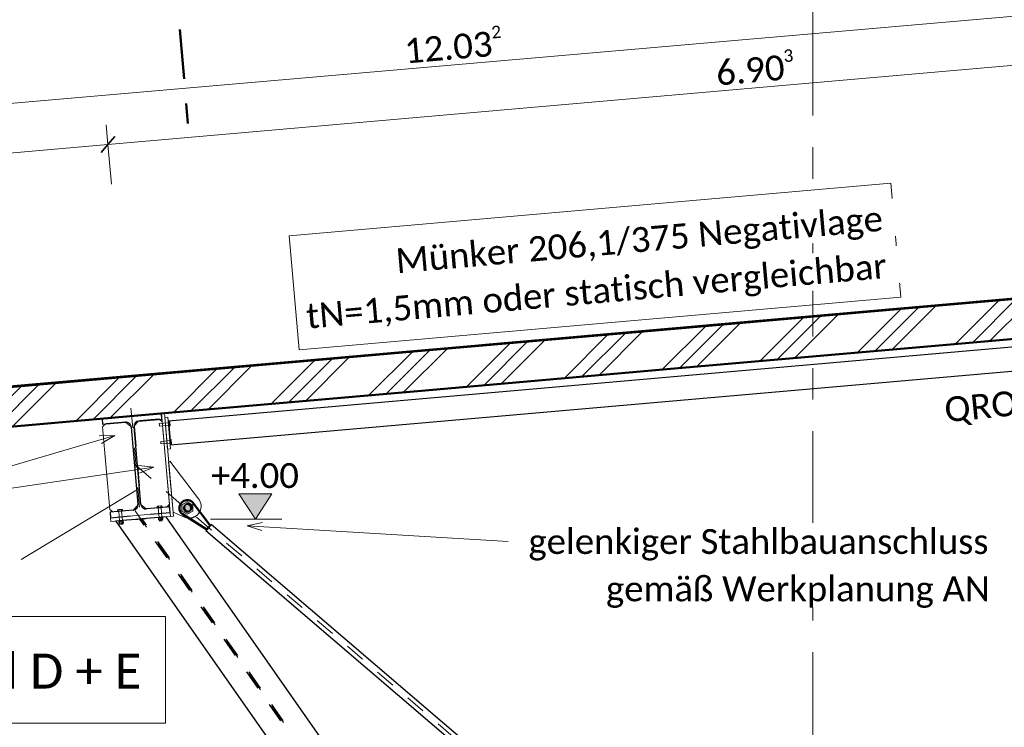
# Model space of a CAD drawing. Header units: metres. Extents: x -25 to 81, y -4 to 26.
# Tile 8 of 53: x -22.76 to -17.8, y 2.95 to 6.51. Entities that reach past the tile are written whole.
import ezdxf

# ---------------------------------------------------------------- set-up
doc = ezdxf.new("R2010")
doc.units = ezdxf.units.M
for name, pattern in [('Achse', [0.5, 0.25, -0.125, 0, -0.125]), ('Achse kurz', [0.2, 0.1, -0.05, 0, -0.05]), ('Rasterlinie', [1.11125, 0.635, -0.15875, 0.15875, -0.15875]), ('Strich', [0.3175, 0.15875, -0.15875]), ('Verdeckt', [0.15, 0.1, -0.05])]:
    doc.linetypes.add(name, pattern=pattern)
for name, color, linetype, lineweight in [('_Verdeckte Linien_', 7, 'Strich', 18), ('A-ANNO-DIMS', 211, 'Continuous', 9), ('A-ANNO-DIMS-50', 211, 'Continuous', 9), ('A-DETL', 90, 'Continuous', 18), ('A-DETL-THIN', 151, 'Continuous', 18), ('A-FLOR', 192, 'Continuous', 35), ('A-FLOR-PATT', 8, 'Continuous', 50), ('G-ANNO-DIMS', 111, 'Continuous', 9), ('G-ANNO-SYMB', 111, 'Continuous', 9), ('S-BEAM', 12, 'Continuous', 35), ('S-BEAM-HDLN', 1, 'Verdeckt', 25), ('S-BEAM-IDEN', 2, 'Continuous', 9), ('S-COLS', 52, 'Continuous', 18), ('S-COLS-HDLN', 52, 'Verdeckt', 25), ('S-GRID', 1, 'Continuous', 9), ('Text', 250, 'Continuous', 9), ('Tragwerksverbindungen', 7, 'Continuous', 18)]:
    doc.layers.add(name, color=color, linetype=linetype, lineweight=lineweight)
doc.styles.add('Calibri_2', font='calibri.ttf', dxfattribs={"height": 0.125})
doc.styles.add('Calibri_4', font='calibri.ttf', dxfattribs={"height": 0.175})
doc.dimstyles.new('DIM25', dxfattribs={"dimscale": 0.3048, "dimtxt": 0.147169, "dimasz": 0.246063, "dimexe": 0.328084, "dimexo": 0.0625, "dimgap": 0.016404, "dimtad": 1, "dimrnd": 0.001, "dimzin": 0, "dimdsep": 46, "dimtxsty": 'Calibri_2', "dimblk1": 'OBLIQUE', "dimblk2": 'OBLIQUE', "dimsah": 1, "dimcen": 0.09, "dimdle": 0.328084, "dimadec": 0, "dimazin": 0, "dimtfac": 1, "dimtdec": 4, "dimtix": 1, "dimtmove": 2, "dimatfit": 3, "dimfxl": 0.656168, "dimfxlon": 1, "dimtvp": 1, "dimtolj": 1, "dimtzin": 0, "dimlwd": 18, "dimlwe": 18, "dimarcsym": 2})
doc.dimstyles.new('DIM25_1', dxfattribs={"dimscale": 0.3048, "dimtxt": 0.147169, "dimasz": 0.246063, "dimexe": 0.328084, "dimexo": 0.0625, "dimgap": 0.016404, "dimtad": 1, "dimrnd": 0.001, "dimzin": 0, "dimdsep": 46, "dimtxsty": 'Calibri_2', "dimblk1": 'OBLIQUE', "dimblk2": 'OBLIQUE', "dimsah": 1, "dimcen": 0.09, "dimdle": 0.328084, "dimadec": 0, "dimazin": 0, "dimtfac": 1, "dimtdec": 4, "dimtix": 1, "dimtmove": 0, "dimatfit": 3, "dimfxl": 0.656168, "dimfxlon": 1, "dimtvp": 1, "dimtolj": 1, "dimtzin": 0, "dimlwd": 18, "dimlwe": 18, "dimarcsym": 2})
doc.dimstyles.new('DIM25_2', dxfattribs={"dimscale": 0.3048, "dimtxt": 0.147169, "dimasz": 0.246063, "dimexe": 0.328084, "dimexo": 0.0625, "dimgap": 0.016404, "dimtad": 1, "dimrnd": 0.001, "dimzin": 0, "dimdsep": 46, "dimtxsty": 'Calibri_2', "dimblk1": 'OBLIQUE', "dimblk2": 'OBLIQUE', "dimsah": 1, "dimcen": 0.09, "dimdle": 0.328084, "dimadec": 0, "dimazin": 0, "dimtfac": 1, "dimtdec": 4, "dimtix": 1, "dimtmove": 2, "dimatfit": 3, "dimfxl": 0.656168, "dimfxlon": 1, "dimtvp": 1, "dimtolj": 1, "dimtzin": 0, "dimlwd": 18, "dimlwe": 18, "dimarcsym": 2})

# ---------------------------------------------------------------- blocks, each defined once
blk = doc.blocks.new('HEB Träger - HEB 220-1128521-2 - 2')
at = {"layer": 'S-BEAM-HDLN'}
for p, q in [((-19.4909, 0.2), (-22.151, 3.999)), ((-19.4793, 0.2), (-22.1401, 3.9999))]:
    blk.add_line(p, q, dxfattribs=at)
blk = doc.blocks.new('SP-TV-Schraube_Mutter_001 - M36-1128530-2 - 2')
at = {"layer": 'Tragwerksverbindungen', "linetype": 'Strich'}
blk.add_hatch(color=142, dxfattribs=at).paths.add_polyline_path([(-21.9127, 4.0235), (-21.8852, 4.0394), (-21.8852, 4.0711), (-21.9127, 4.087), (-21.9402, 4.0711), (-21.9402, 4.0394), (-21.9163, 4.0256)])
at = {"layer": 'Tragwerksverbindungen'}
for p, q in [((-21.9127, 4.087), (-21.9402, 4.0711)), ((-21.9402, 4.0711), (-21.9402, 4.0394)), ((-21.8852, 4.0711), (-21.9127, 4.087)), ((-21.8852, 4.0394), (-21.8852, 4.0711)), ((-21.9402, 4.0394), (-21.9127, 4.0235)), ((-21.9127, 4.0235), (-21.8852, 4.0394))]:
    blk.add_line(p, q, dxfattribs=at)
blk = doc.blocks.new('FP_2-2 - 2')
at = {"layer": 'A-FLOR-PATT', "lineweight": 18}
for p, q in [((-18.3876, 5.0559), (-13.8179, 5.4558)), ((-18.3876, 5.0559), (-13.8179, 5.4558)), ((-18.0985, 5.0812), (-13.5287, 5.4811)), ((-18.0985, 5.0812), (-13.5287, 5.4811)), ((-18.0194, 5.0881), (-13.4496, 5.488)), ((-18.0194, 5.0881), (-13.4496, 5.488)), ((-17.9403, 5.0951), (-13.3705, 5.4949)), ((-17.9403, 5.0951), (-13.3705, 5.4949)), ((-18.914, 5.0098), (-14.3442, 5.4096)), ((-18.914, 5.0098), (-14.3442, 5.4096)), ((-18.835, 5.0167), (-14.2652, 5.4166)), ((-18.835, 5.0167), (-14.2652, 5.4166)), ((-18.5458, 5.0421), (-13.976, 5.4419)), ((-18.5458, 5.0421), (-13.976, 5.4419)), ((-18.4667, 5.049), (-13.8969, 5.4488)), ((-18.4667, 5.049), (-13.8969, 5.4488)), ((-19.4404, 4.9637), (-14.8706, 5.3635)), ((-19.4404, 4.9637), (-14.8706, 5.3635)), ((-19.3613, 4.9707), (-14.7916, 5.3705)), ((-19.3613, 4.9707), (-14.7916, 5.3705)), ((-19.2823, 4.9776), (-14.7125, 5.3774)), ((-19.2823, 4.9776), (-14.7125, 5.3774)), ((-18.9931, 5.0029), (-14.4233, 5.4027)), ((-18.9931, 5.0029), (-14.4233, 5.4027)), ((-19.8877, 4.9246), (-15.3179, 5.3244)), ((-19.8877, 4.9246), (-15.3179, 5.3244)), ((-19.8086, 4.9315), (-15.2389, 5.3313)), ((-19.8086, 4.9315), (-15.2389, 5.3313)), ((-19.7296, 4.9384), (-15.1598, 5.3382)), ((-19.7296, 4.9384), (-15.1598, 5.3382)), ((-20.4115, 4.8787), (-16.0544, 5.2599)), ((-20.4115, 4.8787), (-16.0544, 5.2599)), ((-20.2669, 4.8914), (-15.7653, 5.2852)), ((-20.2669, 4.8914), (-15.7653, 5.2852)), ((-20.2274, 4.8948), (-15.6862, 5.2921)), ((-20.2274, 4.8948), (-15.6862, 5.2921)), ((-20.1769, 4.8992), (-15.6071, 5.299)), ((-20.1769, 4.8992), (-15.6071, 5.299)), ((-20.7143, 4.8522), (-16.6599, 5.2068)), ((-20.7143, 4.8522), (-16.6599, 5.2068)), ((-20.6747, 4.8556), (-16.5808, 5.2137)), ((-20.6747, 4.8556), (-16.5808, 5.2137)), ((-20.6352, 4.8591), (-16.5017, 5.2207)), ((-20.6352, 4.8591), (-16.5017, 5.2207)), ((-20.4906, 4.8718), (-16.2126, 5.246)), ((-20.4906, 4.8718), (-16.2126, 5.246)), ((-20.4511, 4.8752), (-16.1335, 5.2529)), ((-20.4511, 4.8752), (-16.1335, 5.2529)), ((-20.9379, 4.8325), (-17.1072, 5.1676)), ((-20.9379, 4.8325), (-17.1072, 5.1676)), ((-20.8984, 4.836), (-17.0281, 5.1746)), ((-20.8984, 4.836), (-17.0281, 5.1746)), ((-20.8588, 4.8395), (-16.949, 5.1815)), ((-20.8588, 4.8395), (-16.949, 5.1815)), ((-21.1616, 4.8129), (-17.5545, 5.1285)), ((-21.1616, 4.8129), (-17.5545, 5.1285)), ((-21.122, 4.8164), (-17.4754, 5.1354)), ((-21.122, 4.8164), (-17.4754, 5.1354)), ((-21.0825, 4.8199), (-17.3964, 5.1423)), ((-21.0825, 4.8199), (-17.3964, 5.1423)), ((-22.9398, 4.6575), (-18.3701, 5.057)), ((-22.9398, 4.6575), (-18.3701, 5.057)), ((-21.5298, 4.7807), (-18.291, 5.064)), ((-21.5298, 4.7807), (-18.291, 5.064)), ((-21.3852, 4.7933), (-18.0018, 5.0893)), ((-21.3852, 4.7933), (-18.0018, 5.0893)), ((-21.3457, 4.7968), (-17.9227, 5.0962)), ((-21.3457, 4.7968), (-17.9227, 5.0962)), ((-21.3062, 4.8003), (-17.8437, 5.1031)), ((-21.3062, 4.8003), (-17.8437, 5.1031)), ((-23.4662, 4.6114), (-18.8964, 5.0109)), ((-23.4662, 4.6114), (-18.8964, 5.0109)), ((-23.3871, 4.6183), (-18.8174, 5.0179)), ((-23.3871, 4.6183), (-18.8174, 5.0179)), ((-23.3081, 4.6253), (-18.7383, 5.0248)), ((-23.3081, 4.6253), (-18.7383, 5.0248)), ((-23.0189, 4.6506), (-18.4491, 5.0501)), ((-23.0189, 4.6506), (-18.4491, 5.0501)), ((-23.9135, 4.5722), (-19.3438, 4.9717)), ((-23.9135, 4.5722), (-19.3438, 4.9717)), ((-23.8345, 4.5792), (-19.2647, 4.9787)), ((-23.8345, 4.5792), (-19.2647, 4.9787)), ((-23.7554, 4.5861), (-19.1856, 4.9856)), ((-23.7554, 4.5861), (-19.1856, 4.9856)), ((-24.3608, 4.5331), (-19.7911, 4.9326)), ((-24.3608, 4.5331), (-19.7911, 4.9326)), ((-24.2818, 4.54), (-19.712, 4.9395)), ((-24.2818, 4.54), (-19.712, 4.9395)), ((-24.2027, 4.5469), (-19.6329, 4.9464)), ((-24.2027, 4.5469), (-19.6329, 4.9464)), ((-24.7686, 4.4973), (-20.2384, 4.8934)), ((-24.7686, 4.4973), (-20.2384, 4.8934)), ((-24.7686, 4.4973), (-20.5275, 4.8681)), ((-24.7686, 4.4973), (-20.5275, 4.8681)), ((-24.7686, 4.4973), (-20.6066, 4.8611)), ((-24.7686, 4.4973), (-20.6066, 4.8611)), ((-24.7291, 4.5008), (-20.1593, 4.9003)), ((-24.7291, 4.5008), (-20.1593, 4.9003)), ((-24.65, 4.5077), (-20.0802, 4.9072)), ((-24.65, 4.5077), (-20.0802, 4.9072)), ((-21.0715, 4.821), (-20.6352, 4.8591)), ((-21.0715, 4.821), (-20.6352, 4.8591)), ((-20.7823, 4.8463), (-20.4906, 4.8718)), ((-20.7823, 4.8463), (-20.4906, 4.8718)), ((-20.7033, 4.8532), (-20.4511, 4.8752)), ((-20.7033, 4.8532), (-20.4511, 4.8752)), ((-20.6242, 4.8601), (-20.4115, 4.8787)), ((-20.6242, 4.8601), (-20.4115, 4.8787)), ((-20.335, 4.8854), (-20.2669, 4.8914)), ((-20.335, 4.8854), (-20.2669, 4.8914)), ((-20.256, 4.8923), (-20.2274, 4.8948)), ((-20.256, 4.8923), (-20.2274, 4.8948)), ((-24.7686, 4.4973), (-20.6857, 4.8542)), ((-24.7686, 4.4973), (-20.6857, 4.8542)), ((-24.7686, 4.4972), (-20.9749, 4.8289)), ((-24.7686, 4.4972), (-20.9749, 4.8289)), ((-24.7686, 4.4972), (-21.0539, 4.822)), ((-24.7686, 4.4972), (-21.0539, 4.822)), ((-24.7686, 4.4972), (-21.133, 4.815)), ((-24.7686, 4.4972), (-21.133, 4.815)), ((-22.1243, 4.7288), (-21.1616, 4.8129)), ((-22.1243, 4.7288), (-21.1616, 4.8129)), ((-22.0452, 4.7358), (-21.122, 4.8164)), ((-22.0452, 4.7358), (-21.122, 4.8164)), ((-21.9661, 4.7427), (-21.0825, 4.8199)), ((-21.9661, 4.7427), (-21.0825, 4.8199)), ((-21.677, 4.768), (-20.9379, 4.8325)), ((-21.677, 4.768), (-20.9379, 4.8325)), ((-21.5979, 4.7749), (-20.8984, 4.836)), ((-21.5979, 4.7749), (-20.8984, 4.836)), ((-21.5188, 4.7818), (-20.8588, 4.8395)), ((-21.5188, 4.7818), (-20.8588, 4.8395)), ((-21.2297, 4.8071), (-20.7143, 4.8522)), ((-21.2297, 4.8071), (-20.7143, 4.8522)), ((-21.1506, 4.814), (-20.6747, 4.8556)), ((-21.1506, 4.814), (-20.6747, 4.8556)), ((-24.7686, 4.4971), (-21.4222, 4.7897)), ((-24.7686, 4.4971), (-21.4222, 4.7897)), ((-24.7686, 4.4971), (-21.5012, 4.7828)), ((-24.7686, 4.4971), (-21.5012, 4.7828)), ((-24.7686, 4.4971), (-21.5803, 4.7758)), ((-24.7686, 4.4971), (-21.5803, 4.7758)), ((-22.8608, 4.6644), (-21.5298, 4.7807)), ((-22.8608, 4.6644), (-21.5298, 4.7807)), ((-22.5716, 4.6897), (-21.3852, 4.7933)), ((-22.5716, 4.6897), (-21.3852, 4.7933)), ((-22.4925, 4.6966), (-21.3457, 4.7968)), ((-22.4925, 4.6966), (-21.3457, 4.7968)), ((-22.4134, 4.7035), (-21.3062, 4.8003)), ((-22.4134, 4.7035), (-21.3062, 4.8003)), ((-24.7686, 4.4971), (-21.8695, 4.7505)), ((-24.7686, 4.4971), (-21.8695, 4.7505)), ((-24.7686, 4.4971), (-21.9486, 4.7436)), ((-24.7686, 4.4971), (-21.9486, 4.7436)), ((-24.7686, 4.497), (-22.0276, 4.7367)), ((-24.7686, 4.497), (-22.0276, 4.7367)), ((-24.7686, 4.497), (-22.3168, 4.7113)), ((-24.7686, 4.497), (-22.3168, 4.7113)), ((-24.7686, 4.497), (-22.3959, 4.7044)), ((-24.7686, 4.497), (-22.3959, 4.7044)), ((-24.7686, 4.497), (-22.4749, 4.6975)), ((-24.7686, 4.497), (-22.4749, 4.6975))]:
    blk.add_line(p, q, dxfattribs=at)
blk = doc.blocks.new('SP-TV-AP-Rechteck_002 - AP-Rechteck-1131659-2 - 2')
at = {"layer": 'Tragwerksverbindungen'}
for p, q in [((-22.0428, 4.5306), (-22.0279, 4.5319)), ((-21.9975, 4.0126), (-22.0428, 4.5306)), ((-22.0279, 4.5319), (-21.9826, 4.0139)), ((-21.9975, 4.0126), (-21.9826, 4.0139))]:
    blk.add_line(p, q, dxfattribs=at)
blk = doc.blocks.new('SP-TV-AP-Rechteck_002 - AP-Rechteck-1131863-2 - 2')
at = {"layer": 'Tragwerksverbindungen'}
for p, q in [((-15.4219, 4.6081), (-15.123, 4.6342)), ((-15.1213, 4.6143), (-15.4202, 4.5882)), ((-15.123, 4.6342), (-15.1213, 4.6143)), ((-15.4219, 4.6081), (-15.4202, 4.5882))]:
    blk.add_line(p, q, dxfattribs=at)
blk = doc.blocks.new('SP-TV-AP-Rechteck_002 - AP-Rechteck-1132111-2 - 2')
at = {"layer": 'Tragwerksverbindungen'}
for p, q in [((-22.0261, 4.5112), (-22.0111, 4.5125)), ((-22.0121, 4.3518), (-22.0261, 4.5112)), ((-22.0111, 4.5125), (-21.9972, 4.3531)), ((-22.0121, 4.3518), (-21.9972, 4.3531))]:
    blk.add_line(p, q, dxfattribs=at)
blk = doc.blocks.new('TH-VE-Mutter - M14-1092861-2 - 2')
at = {"layer": 'Tragwerksverbindungen'}
for p, q in [((-22.0571, 4.0059), (-22.0581, 4.0052)), ((-22.0573, 3.9965), (-22.058, 4.0042)), ((-22.0573, 3.9955), (-22.0561, 3.995)), ((-22.0472, 4.0068), (-22.0571, 4.0059)), ((-22.0561, 3.995), (-22.0462, 3.9959)), ((-22.0373, 4.0077), (-22.0472, 4.0068)), ((-22.0464, 3.9975), (-22.0471, 4.0052)), ((-22.0462, 3.9959), (-22.0364, 3.9967)), ((-22.0362, 4.0071), (-22.0373, 4.0077)), ((-22.0364, 3.9967), (-22.0353, 3.9974)), ((-22.0354, 3.9984), (-22.0361, 4.0062))]:
    blk.add_line(p, q, dxfattribs=at)
for points in [[(-22.058, 4.0042), (-22.0581, 4.0047), (-22.0581, 4.005), (-22.0581, 4.0051)], [(-22.0581, 4.0051), (-22.0581, 4.005), (-22.0581, 4.0047), (-22.058, 4.0042)], [(-22.0471, 4.0052), (-22.0483, 4.0055), (-22.0508, 4.0059), (-22.0544, 4.0056), (-22.0568, 4.0048), (-22.058, 4.0042)], [(-22.0573, 3.9965), (-22.0561, 3.9962), (-22.0535, 3.9958), (-22.05, 3.9961), (-22.0476, 3.9969), (-22.0464, 3.9975)], [(-22.0573, 3.9965), (-22.0573, 3.9961), (-22.0573, 3.9958), (-22.0573, 3.9956)], [(-22.0573, 3.9956), (-22.0573, 3.9958), (-22.0573, 3.9961), (-22.0573, 3.9965)], [(-22.0361, 4.0062), (-22.0374, 4.0065), (-22.0399, 4.0068), (-22.0434, 4.0065), (-22.0459, 4.0057), (-22.0471, 4.0052)], [(-22.0464, 3.9975), (-22.0451, 3.9971), (-22.0426, 3.9968), (-22.039, 3.9971), (-22.0366, 3.9979), (-22.0354, 3.9984)], [(-22.0361, 4.0062), (-22.0361, 4.0066), (-22.0362, 4.0069), (-22.0362, 4.007)], [(-22.0362, 4.007), (-22.0362, 4.0069), (-22.0361, 4.0066), (-22.0361, 4.0062)], [(-22.0354, 3.9984), (-22.0354, 3.998), (-22.0354, 3.9977), (-22.0354, 3.9976)], [(-22.0354, 3.9976), (-22.0354, 3.9977), (-22.0354, 3.998), (-22.0354, 3.9984)]]:
    blk.add_open_spline(points, degree=3, dxfattribs=at)
blk = doc.blocks.new('Rundstahl Träger - RB 36-V10-2 - 2')
at = {"layer": 'S-BEAM', "lineweight": 25}
for p, q in [((-21.7928, 3.9718), (-21.7966, 3.9673)), ((-21.7932, 3.9713), (-21.7966, 3.9673)), ((-17.5882, 0.3808), (-21.7928, 3.9718)), ((-21.8058, 3.9566), (-21.8187, 3.9414)), ((-21.8187, 3.9414), (-17.6142, 0.3504)), ((-21.8058, 3.9566), (-21.8183, 3.9419)), ((-21.8045, 3.958), (-21.8058, 3.9566)), ((-21.8045, 3.958), (-21.8058, 3.9566)), ((-17.6142, 0.3504), (-17.6012, 0.3656)), ((-17.6138, 0.3509), (-17.6077, 0.358)), ((-17.5921, 0.3763), (-17.5882, 0.3808)), ((-17.5921, 0.3763), (-17.5887, 0.3803))]:
    blk.add_line(p, q, dxfattribs=at)
at = {"layer": 'S-BEAM-HDLN'}
for p, q in [((-21.7966, 3.9673), (-21.8045, 3.9581)), ((-21.7966, 3.9673), (-21.8045, 3.9581)), ((-17.6012, 0.3656), (-17.5921, 0.3763)), ((-17.6012, 0.3656), (-17.5921, 0.3763))]:
    blk.add_line(p, q, dxfattribs=at)
blk = doc.blocks.new('Rundstahl Träger - RB 36-V11-2 - 2')
at = {"layer": 'S-BEAM', "lineweight": 25}
for p, q in [((-15.6289, 4.5204), (-19.2479, 0.4099)), ((-15.6139, 4.5071), (-15.6289, 4.5204)), ((-15.6139, 4.5071), (-15.6284, 4.5199)), ((-19.2179, 0.3835), (-15.5989, 4.4939)), ((-15.6124, 4.5058), (-15.6139, 4.5071)), ((-15.6124, 4.5058), (-15.6139, 4.5071)), ((-15.5989, 4.4939), (-15.6049, 4.4992)), ((-15.5994, 4.4944), (-15.6049, 4.4992)), ((-19.2479, 0.4099), (-19.2435, 0.406)), ((-19.2474, 0.4094), (-19.2435, 0.406)), ((-19.2229, 0.3878), (-19.2184, 0.3839)), ((-19.2229, 0.3878), (-19.2179, 0.3835))]:
    blk.add_line(p, q, dxfattribs=at)
at = {"layer": 'S-BEAM-HDLN'}
for p, q in [((-15.605, 4.4992), (-15.6123, 4.5058)), ((-15.605, 4.4992), (-15.6123, 4.5058)), ((-19.2435, 0.406), (-19.2329, 0.3967)), ((-19.2435, 0.406), (-19.2329, 0.3967)), ((-19.2329, 0.3967), (-19.2229, 0.3879)), ((-19.2329, 0.3967), (-19.2229, 0.3879))]:
    blk.add_line(p, q, dxfattribs=at)
blk = doc.blocks.new('Öse21 - Öse2-1128126-2 - 2')
at = {"layer": 'S-COLS', "lineweight": 50}
for p, q in [((-21.7967, 3.9667), (-21.8863, 4.0846)), ((-21.9392, 4.0253), (-21.8149, 3.9465)), ((-21.8149, 3.9465), (-21.7967, 3.9667))]:
    blk.add_line(p, q, dxfattribs=at)
blk.add_arc((-21.9128, 4.055), 0.0397, 48.3111, 228.3111, dxfattribs=at)
at = {"layer": 'S-COLS-HDLN'}
for start, end in [(6.1026, 186.1026), (186.1026, 6.1026)]:
    blk.add_arc((-21.9128, 4.0543), 0.0185, start, end, dxfattribs=at)
blk = doc.blocks.new('Öse22 - Öse2-1128140-2 - 2')
at = {"layer": 'S-COLS'}
for p, q in [((-21.7969, 3.9669), (-21.8503, 4.0373)), ((-21.907, 4.0049), (-21.8149, 3.9465)), ((-21.8149, 3.9465), (-21.8058, 3.9566))]:
    blk.add_line(p, q, dxfattribs=at)
at = {"layer": 'S-COLS-HDLN'}
for p, q in [((-21.8504, 4.0373), (-21.8863, 4.0846)), ((-21.9392, 4.0253), (-21.9071, 4.005)), ((-21.8058, 3.9566), (-21.7967, 3.9667)), ((-21.7967, 3.9667), (-21.7969, 3.9669))]:
    blk.add_line(p, q, dxfattribs=at)
for centre, radius, start, end in [((-21.9128, 4.055), 0.0397, 48.3111, 228.3111), ((-21.9128, 4.0543), 0.0185, 6.1026, 186.1026), ((-21.9128, 4.0543), 0.0185, 186.1026, 6.1026)]:
    blk.add_arc(centre, radius, start, end, dxfattribs=at)
blk = doc.blocks.new('HEB Träger - HEB 500-V12-2 - 2')
at = {"layer": 'S-BEAM', "lineweight": 25}
for p, q in [((-22.0432, 4.5306), (-22.3421, 4.5044)), ((-22.0408, 4.5027), (-22.0432, 4.5306)), ((-22.3421, 4.5044), (-22.3397, 4.4765)), ((-22.3397, 4.4765), (-22.2244, 4.4866)), ((-22.1951, 4.4621), (-22.1611, 4.0735)), ((-22.1467, 4.0748), (-22.1807, 4.4633)), ((-22.1561, 4.4926), (-22.0408, 4.5027)), ((-22.1857, 4.0443), (-22.301, 4.0342)), ((-22.301, 4.0342), (-22.2985, 4.0063)), ((-22.0021, 4.0603), (-22.1174, 4.0503)), ((-21.9997, 4.0325), (-22.0021, 4.0603))]:
    blk.add_line(p, q, dxfattribs=at)
for centre, start, end in [((-22.222, 4.4597), 5, 95), ((-22.1538, 4.4657), 95, 185), ((-22.188, 4.0712), 275, 5), ((-22.1198, 4.0772), 185, 275)]:
    blk.add_arc(centre, 0.027, start, end, dxfattribs=at)
at = {"layer": 'S-BEAM-HDLN'}
blk.add_line((-22.2985, 4.0063), (-21.9997, 4.0325), dxfattribs=at)
blk = doc.blocks.new('Verbindungsblech14 - Verbindungsblech2-1128446-2 - 2')
at = {"layer": 'S-COLS'}
for p, q in [((-22.3266, 4.4777), (-22.3391, 4.4628)), ((-22.3391, 4.4628), (-22.3028, 4.0481)), ((-22.1961, 4.4649), (-22.2214, 4.4861)), ((-22.1612, 4.0732), (-22.1952, 4.4624)), ((-22.1834, 4.0451), (-22.1618, 4.0698)), ((-22.3028, 4.0481), (-22.2878, 4.0355)), ((-22.2878, 4.0355), (-22.1851, 4.0445))]:
    blk.add_line(p, q, dxfattribs=at)
at = {"layer": 'S-COLS-HDLN'}
for p, q in [((-22.3265, 4.4778), (-22.3266, 4.4777)), ((-22.2224, 4.4869), (-22.3265, 4.4778)), ((-22.2214, 4.4861), (-22.2224, 4.4869)), ((-22.1954, 4.4642), (-22.1961, 4.4648)), ((-22.1952, 4.4624), (-22.1954, 4.4642)), ((-22.1617, 4.0699), (-22.161, 4.0707)), ((-22.161, 4.0707), (-22.1612, 4.0732)), ((-22.185, 4.0445), (-22.1838, 4.0446)), ((-22.1838, 4.0446), (-22.1834, 4.0451))]:
    blk.add_line(p, q, dxfattribs=at)
blk = doc.blocks.new('Verbindungsblech15 - Verbindungsblech2-1128467-2 - 2')
at = {"layer": 'S-COLS'}
for p, q in [((-22.1592, 4.4915), (-22.1801, 4.4665)), ((-22.0392, 4.4891), (-22.054, 4.5015)), ((-22.0029, 4.0743), (-22.0392, 4.4891)), ((-22.1453, 4.071), (-22.1201, 4.0507)), ((-22.0155, 4.0593), (-22.0029, 4.0743)), ((-22.1181, 4.0504), (-22.0155, 4.0593))]:
    blk.add_line(p, q, dxfattribs=at)
at = {"layer": 'S-COLS-HDLN'}
for p, q in [((-22.1801, 4.4665), (-22.1809, 4.4655)), ((-22.1809, 4.4655), (-22.1465, 4.072)), ((-22.1582, 4.4926), (-22.1591, 4.4915)), ((-22.0542, 4.5016), (-22.1582, 4.4926)), ((-22.0541, 4.5015), (-22.0542, 4.5016)), ((-22.1465, 4.072), (-22.1453, 4.0711)), ((-22.12, 4.0507), (-22.1195, 4.0502)), ((-22.1195, 4.0502), (-22.1181, 4.0504))]:
    blk.add_line(p, q, dxfattribs=at)
blk = doc.blocks.new('Lasche richtig14 - Lasche richtig-1128486-2 - 2')
at = {"layer": 'S-COLS'}
for p, q in [((-22.0012, 4.2916), (-22.0065, 4.2875)), ((-22.0065, 4.2874), (-21.9843, 4.0337)), ((-21.8557, 4.1012), (-22.0012, 4.2916)), ((-21.9843, 4.0337), (-21.9273, 4.0093))]:
    blk.add_line(p, q, dxfattribs=at)
for start, end in [(332.7957, 37.3685), (246.8298, 266.6659)]:
    blk.add_arc((-21.9036, 4.0646), 0.0602, start, end, dxfattribs=at)
at = {"layer": 'S-COLS-HDLN'}
for centre, radius, start, end in [((-21.9079, 4.0583), 0.0186, 92.7236, 272.7236), ((-21.9079, 4.0583), 0.0186, 272.7236, 92.7236), ((-21.9036, 4.0646), 0.0602, 266.7132, 332.7483)]:
    blk.add_arc(centre, radius, start, end, dxfattribs=at)
blk = doc.blocks.new('SP-TV-Schraube_DIN4017_001 - M12-V17-2 - 2')
at = {"layer": '_Verdeckte Linien_'}
for p, q in [((-22.0081, 4.4837), (-22.0539, 4.4797)), ((-22.0539, 4.4797), (-22.0534, 4.4737)), ((-22.0539, 4.4794), (-22.0534, 4.4737)), ((-22.0534, 4.4737), (-22.0529, 4.4679)), ((-22.0534, 4.4737), (-22.0529, 4.4677)), ((-22.0529, 4.4677), (-22.0071, 4.4717)), ((-22.001, 4.4887), (-22.0076, 4.4881)), ((-22.0006, 4.4835), (-22.0072, 4.4829)), ((-22.0062, 4.4726), (-21.9997, 4.4732)), ((-21.9992, 4.468), (-22.0058, 4.4674)), ((-22.001, 4.4887), (-22.0006, 4.4835)), ((-22.0006, 4.4835), (-21.9997, 4.4732)), ((-21.9997, 4.4732), (-21.9992, 4.468))]:
    blk.add_line(p, q, dxfattribs=at)
at = {"layer": 'Tragwerksverbindungen'}
for p, q in [((-22.0077, 4.4881), (-22.0085, 4.488)), ((-22.008, 4.4829), (-22.0085, 4.488)), ((-22.0071, 4.4725), (-22.008, 4.4829)), ((-22.0072, 4.4829), (-22.008, 4.4829)), ((-22.0071, 4.4725), (-22.0063, 4.4726)), ((-22.0067, 4.4673), (-22.0071, 4.4725)), ((-22.0058, 4.4674), (-22.0067, 4.4673))]:
    blk.add_line(p, q, dxfattribs=at)
blk = doc.blocks.new('SP-TV-Schraube_DIN4017_001 - M12-V18-2 - 2')
at = {"layer": '_Verdeckte Linien_'}
for p, q in [((-22.0006, 4.394), (-22.0461, 4.39)), ((-22.0461, 4.39), (-22.0456, 4.384)), ((-22.0461, 4.3898), (-22.0456, 4.384)), ((-22.0456, 4.384), (-22.0451, 4.3782)), ((-22.0456, 4.384), (-22.045, 4.378)), ((-22.045, 4.378), (-21.9996, 4.382)), ((-21.9935, 4.399), (-21.9998, 4.3985)), ((-21.9931, 4.3938), (-21.9993, 4.3933)), ((-21.9984, 4.3829), (-21.9922, 4.3835)), ((-21.9917, 4.3783), (-21.998, 4.3777)), ((-21.9935, 4.399), (-21.9931, 4.3938)), ((-21.9931, 4.3938), (-21.9922, 4.3835)), ((-21.9922, 4.3835), (-21.9917, 4.3783))]:
    blk.add_line(p, q, dxfattribs=at)
at = {"layer": 'Tragwerksverbindungen'}
for p, q in [((-21.9998, 4.3985), (-22.001, 4.3983)), ((-22.0006, 4.3932), (-22.001, 4.3983)), ((-21.9994, 4.3933), (-22.0006, 4.3932)), ((-21.9997, 4.3828), (-22.0006, 4.3932)), ((-21.9997, 4.3828), (-21.9985, 4.3829)), ((-21.9992, 4.3776), (-21.9997, 4.3828)), ((-21.998, 4.3777), (-21.9992, 4.3776))]:
    blk.add_line(p, q, dxfattribs=at)
blk = doc.blocks.new('SP-TV-Schraube_DIN4017_001 - M14-V19-2 - 2')
at = {"layer": '_Verdeckte Linien_'}
for p, q in [((-22.0583, 4.0643), (-22.0462, 4.0653)), ((-22.0462, 4.0653), (-22.0402, 4.0658)), ((-22.0462, 4.0653), (-22.0455, 4.0566)), ((-22.0402, 4.0658), (-22.0394, 4.0571)), ((-22.0644, 4.0637), (-22.0583, 4.0643)), ((-22.0644, 4.0637), (-22.0636, 4.055)), ((-22.0585, 4.0554), (-22.0543, 4.0078)), ((-22.0583, 4.0643), (-22.0575, 4.0555)), ((-22.0404, 4.009), (-22.0445, 4.0566))]:
    blk.add_line(p, q, dxfattribs=at)
at = {"layer": 'Tragwerksverbindungen'}
for p, q in [((-22.0575, 4.0555), (-22.0636, 4.055)), ((-22.0455, 4.0566), (-22.0575, 4.0555)), ((-22.0394, 4.0571), (-22.0455, 4.0566)), ((-22.0543, 4.0078), (-22.0527, 3.9897)), ((-22.0527, 3.9897), (-22.0458, 3.9904)), ((-22.0525, 3.9898), (-22.0458, 3.9904)), ((-22.0458, 3.9904), (-22.0388, 3.991)), ((-22.0458, 3.9904), (-22.039, 3.9909)), ((-22.0388, 3.991), (-22.0404, 4.009))]:
    blk.add_line(p, q, dxfattribs=at)
blk = doc.blocks.new('DIMBLOCK1-2 - 2')
at = {"layer": 'A-ANNO-DIMS-50', "lineweight": 18}
for p, q in [((-12.9036, 6.9502), (-12.9122, 7.0499)), ((-12.8039, 6.9589), (-24.9903, 5.9003)), ((-12.9036, 6.9502), (-12.854, 6.3792)), ((-24.8907, 5.9089), (-24.8993, 6.0085)), ((-24.8907, 5.9089), (-24.8411, 5.3379))]:
    blk.add_line(p, q, dxfattribs=at)
at = {"layer": 'A-ANNO-DIMS-50', "lineweight": 35}
for p, q in [((-12.9036, 6.9502), (-12.8695, 6.9908)), ((-12.9036, 6.9502), (-12.9377, 6.9096)), ((-24.8907, 5.9089), (-24.8566, 5.9495)), ((-24.8907, 5.9089), (-24.9248, 5.8683))]:
    blk.add_line(p, q, dxfattribs=at)
at = {"layer": 'A-ANNO-DIMS-50', "color": 0, "lineweight": 18, "insert": (-20.827, 6.4408), "char_height": 0.125, "width": 0.619842, "attachment_point": 1, "rotation": 4.9648, "line_spacing_factor": 1.158048, "style": 'Calibri_2'}
blk.add_mtext('12.03\\A2\\H0.5x;\\S2^  ;\\H2x;', dxfattribs=at)
blk = doc.blocks.new('_Oblique')
at = {"color": 0, "linetype": 'ByBlock', "lineweight": -2}
blk.add_line((-0.5, -0.5), (0.5, 0.5), dxfattribs=at)
blk = doc.blocks.new('DIMBLOCK2-2 - 2')
at = {"layer": 'A-ANNO-DIMS-50', "lineweight": 18}
for p, q in [((-22.3122, 5.884), (-22.3209, 5.9836)), ((-24.9701, 5.6515), (-22.3122, 5.884)), ((-24.8705, 5.6602), (-24.8792, 5.7598)), ((-24.8705, 5.6602), (-24.8531, 5.461))]:
    blk.add_line(p, q, dxfattribs=at)
at = {"layer": 'A-ANNO-DIMS-50', "lineweight": 35}
for p, q in [((-22.3122, 5.884), (-22.2781, 5.9246)), ((-22.3122, 5.884), (-22.3463, 5.8434)), ((-24.8705, 5.6602), (-24.9046, 5.6196)), ((-24.8705, 5.6602), (-24.8364, 5.7008))]:
    blk.add_line(p, q, dxfattribs=at)
at = {"layer": 'A-ANNO-DIMS-50', "linetype": 'Achse', "lineweight": 18}
blk.add_line((-22.3122, 5.884), (-22.2948, 5.6848), dxfattribs=at)
at = {"layer": 'A-ANNO-DIMS-50', "color": 0, "lineweight": 18, "insert": (-23.8143, 5.9315), "char_height": 0.125, "width": 0.499759, "attachment_point": 1, "rotation": 5, "line_spacing_factor": 1.158048, "style": 'Calibri_2'}
blk.add_mtext('2.56\\A2\\H0.5x;\\S8^  ;\\H2x;', dxfattribs=at)
blk = doc.blocks.new('DIMBLOCK3-2 - 2')
at = {"layer": 'A-ANNO-DIMS-50', "lineweight": 18}
for p, q in [((-15.4356, 6.4856), (-15.4443, 6.5853)), ((-22.3122, 5.884), (-15.4356, 6.4856)), ((-15.4356, 6.4856), (-15.4182, 6.2864)), ((-22.3122, 5.884), (-22.3209, 5.9836))]:
    blk.add_line(p, q, dxfattribs=at)
at = {"layer": 'A-ANNO-DIMS-50', "lineweight": 35}
for p, q in [((-15.4356, 6.4856), (-15.4015, 6.5263)), ((-15.4356, 6.4856), (-15.4697, 6.445)), ((-22.3122, 5.884), (-22.2781, 5.9246)), ((-22.3122, 5.884), (-22.3463, 5.8434))]:
    blk.add_line(p, q, dxfattribs=at)
at = {"layer": 'A-ANNO-DIMS-50', "linetype": 'Achse', "lineweight": 18}
blk.add_line((-22.3122, 5.884), (-22.2948, 5.6848), dxfattribs=at)
at = {"layer": 'A-ANNO-DIMS-50', "color": 0, "lineweight": 18, "insert": (-19.2579, 6.3302), "char_height": 0.125, "width": 0.499759, "attachment_point": 1, "rotation": 5, "line_spacing_factor": 1.158048, "style": 'Calibri_2'}
blk.add_mtext('6.90\\A2\\H0.5x;\\S3^  ;\\H2x;', dxfattribs=at)
blk = doc.blocks.new('Höhenkoten - SP-TX-Symbol-Höhenkote-Schnitt-roh_001-616812-2 - 2')
at = {"layer": 'G-ANNO-DIMS'}
blk.add_hatch(color=256, dxfattribs=at).paths.add_polyline_path([(-13.848, 4.7563), (-13.9304, 4.63), (-14.0145, 4.7563)])
for p, q in [((-13.9304, 4.63), (-14.0145, 4.7563)), ((-14.0145, 4.7563), (-13.848, 4.7563)), ((-13.848, 4.7563), (-14.0145, 4.7563)), ((-14.0145, 4.7563), (-13.9304, 4.63)), ((-13.848, 4.7563), (-13.9304, 4.63)), ((-13.9304, 4.63), (-13.848, 4.7563)), ((-13.9804, 4.63), (-13.8804, 4.63))]:
    blk.add_line(p, q, dxfattribs=at)

msp = doc.modelspace()

# ---------------------------------------------------------------- hatches: boundary and pattern name
at = {"layer": 'A-FLOR-PATT', "lineweight": 18}
h = msp.add_hatch(dxfattribs=at)
h.set_pattern_fill('FP_2', color=256, style=0, pattern_type=2)
h.set_pattern_definition([(45, (-10.446, 2.073), (-0.2245064, 0.2245064), []), (45, (-10.367, 2.073), (0, 0.449013), []), (45, (-10.526, 2.073), (0, 0.449013), [])])
h.paths.add_polyline_path([(-24.7682, 4.2919), (-12.7812, 5.3418), (-12.7812, 5.5418), (-24.7682, 4.4919)])

# ---------------------------------------------------------------- linework, layer by layer
at = {"layer": 'A-DETL', "linetype": 'Achse kurz'}
for p, q in [((-22.1962, 4.5573), (-22.1443, 3.9646)), ((-22.1709, 4.2684), (-17.3488, 0.15)), ((-22.1746, 4.041), (-19.4501, 0.15))]:
    msp.add_line(p, q, dxfattribs=at)
at = {"layer": 'A-DETL-THIN'}
msp.add_line((-21.4362, 3.9994), (-21.7962, 3.9994), dxfattribs=at)
at = {"layer": 'A-FLOR', "lineweight": 50, "flags": 128}
for points in [[(-12.7812, 5.5418), (-14.1131, 5.4252), (-15.445, 5.3085), (-16.7769, 5.1919), (-18.1088, 5.0752), (-19.4407, 4.9585), (-20.7726, 4.8419), (-22.1045, 4.7252), (-23.4363, 4.6086), (-24.7682, 4.4919)], [(-24.7682, 4.2919), (-23.4363, 4.4086), (-22.1045, 4.5252), (-20.7726, 4.6419), (-19.4407, 4.7585), (-18.1088, 4.8752), (-16.7769, 4.9919), (-15.445, 5.1085), (-14.1131, 5.2252), (-12.7812, 5.3418)]]:
    msp.add_lwpolyline(points, dxfattribs=at)
at = {"layer": 'G-ANNO-DIMS'}
msp.add_line((-21.5689, 3.9994), (-21.5689, 3.9994), dxfattribs=at)
msp.add_line((-21.5689, 3.9994), (-21.5689, 3.9994), dxfattribs=at)
at = {"layer": 'G-ANNO-SYMB', "linetype": 'Achse', "lineweight": 50}
msp.add_line((-21.9509, 6.4633), (-21.8987, 5.8668), dxfattribs=at)
at = {"layer": 'S-BEAM', "lineweight": 25}
for p, q in [((-15.4918, 5.0628), (-22.0081, 4.4927)), ((-21.9976, 4.3732), (-15.4814, 4.9433)), ((-22.0081, 4.4927), (-21.9976, 4.3732)), ((-22.2723, 3.9887), (-19.6194, 0.2)), ((-22.1718, 3.9973), (-22.2397, 3.9915)), ((-22.1401, 3.9999), (-22.151, 3.999)), ((-22.0543, 4.0072), (-22.1193, 4.0017)), ((-22.0187, 4.0101), (-22.0404, 4.0083)), ((-19.4194, 0.298), (-22.0187, 4.0101))]:
    msp.add_line(p, q, dxfattribs=at)
at = {"layer": 'S-BEAM', "lineweight": 25, "flags": 128}
for points in [[(-22.151, 3.999), (-22.1515, 3.999), (-22.1531, 3.9988), (-22.1555, 3.9986), (-22.1588, 3.9983), (-22.1627, 3.998), (-22.1671, 3.9976), (-22.1718, 3.9973)], [(-22.1193, 4.0017), (-22.1239, 4.0013), (-22.1283, 4.0009), (-22.1322, 4.0006), (-22.1355, 4.0003), (-22.138, 4.0001), (-22.1395, 4), (-22.1401, 3.9999)]]:
    msp.add_lwpolyline(points, dxfattribs=at)
at = {"layer": 'S-BEAM-HDLN'}
for p, q in [((-22.2397, 3.9915), (-22.2723, 3.9888)), ((-22.0404, 4.0083), (-22.0542, 4.0072))]:
    msp.add_line(p, q, dxfattribs=at)
at = {"layer": 'S-BEAM-IDEN'}
msp.add_line((-22.1719, 4.1427), (-22.7489, 3.796), dxfattribs=at)
at = {"layer": 'S-GRID', "linetype": 'Rasterlinie'}
msp.add_line((-18.7637, -2.8608), (-18.7637, 8.2831), dxfattribs=at)
at = {"layer": 'Text'}
for p, q in [((-22.2782, 4.4204), (-23.5598, 4.043)), ((-22.2782, 4.4204), (-22.3558, 4.4185)), ((-22.2782, 4.4204), (-22.3444, 4.3799)), ((-22.0819, 4.2604), (-22.159, 4.2694)), ((-22.0819, 4.2604), (-23.5598, 4.043)), ((-22.0819, 4.2604), (-22.1532, 4.2296)), ((-21.6105, 3.9661), (-21.5344, 3.9816)), ((-21.6105, 3.9661), (-21.5369, 3.9415)), ((-21.6105, 3.9661), (-20.2964, 3.8864))]:
    msp.add_line(p, q, dxfattribs=at)
at = {"layer": 'Text', "flags": 128}
for points in [[(-21.399, 5.4246), (-18.3706, 5.6895), (-18.3204, 5.1157), (-21.3488, 4.8507)], [(-24.3297, 3.5097), (-22.022, 3.5097), (-22.022, 2.9725), (-24.3297, 2.9725)]]:
    msp.add_lwpolyline(points, close=True, dxfattribs=at)

# ---------------------------------------------------------------- block references
at = {"layer": '_Verdeckte Linien_'}
for name, p in [('SP-TV-Schraube_DIN4017_001 - M12-V17-2 - 2', (0, 0)), ('SP-TV-Schraube_DIN4017_001 - M12-V18-2 - 2', (0, 0)), ('SP-TV-Schraube_DIN4017_001 - M14-V19-2 - 2', (0, 0)), ('SP-TV-Schraube_DIN4017_001 - M14-V19-2 - 2', (-0.1992, -0.0174))]:
    msp.add_blockref(name, p, dxfattribs=at)
at = {"layer": 'A-FLOR'}
msp.add_blockref('FP_2-2 - 2', (0, 0), dxfattribs=at)
at = {"layer": 'G-ANNO-DIMS'}
msp.add_blockref('Höhenkoten - SP-TX-Symbol-Höhenkote-Schnitt-roh_001-616812-2 - 2', (-7.6385, -0.6306), dxfattribs=at)
at = {"layer": 'S-BEAM-HDLN'}
for name in ['HEB Träger - HEB 500-V12-2 - 2', 'Rundstahl Träger - RB 36-V11-2 - 2', 'HEB Träger - HEB 220-1128521-2 - 2', 'Rundstahl Träger - RB 36-V10-2 - 2']:
    msp.add_blockref(name, (0, 0), dxfattribs=at)
at = {"layer": 'S-COLS-HDLN'}
for name in ['Verbindungsblech14 - Verbindungsblech2-1128446-2 - 2', 'Verbindungsblech15 - Verbindungsblech2-1128467-2 - 2', 'Lasche richtig14 - Lasche richtig-1128486-2 - 2', 'Öse21 - Öse2-1128126-2 - 2', 'Öse22 - Öse2-1128140-2 - 2']:
    msp.add_blockref(name, (0, 0), dxfattribs=at)
at = {"layer": 'Tragwerksverbindungen'}
for name, p in [('SP-TV-AP-Rechteck_002 - AP-Rechteck-1131659-2 - 2', (0, 0)), ('SP-TV-AP-Rechteck_002 - AP-Rechteck-1132111-2 - 2', (0, 0)), ('SP-TV-Schraube_Mutter_001 - M36-1128530-2 - 2', (0, 0)), ('SP-TV-AP-Rechteck_002 - AP-Rechteck-1131863-2 - 2', (-6.8766, -0.6016)), ('TH-VE-Mutter - M14-1092861-2 - 2', (-0.1992, -0.0174)), ('TH-VE-Mutter - M14-1092861-2 - 2', (0, 0))]:
    msp.add_blockref(name, p, dxfattribs=at)

# ---------------------------------------------------------------- texts
at = {"layer": 'G-ANNO-DIMS', "insert": (-21.7933, 4.2809), "char_height": 0.125, "width": 0.53861, "attachment_point": 1, "line_spacing_factor": 1.158048, "style": 'Calibri_2'}
msp.add_mtext('+4.00', dxfattribs=at)
at = {"layer": 'Text', "color": 7, "insert": (-24.2181, 3.3218), "char_height": 0.175, "width": 2.537341, "attachment_point": 1, "style": 'Calibri_4'}
msp.add_mtext('analog Detail D + E', dxfattribs=at)

# ---------------------------------------------------------------- dimensions: what is measured, and where the dimension line sits
at = {"layer": 'A-ANNO-DIMS', "lineweight": 18}
for base, p1, p2, angle, text, dimstyle, override, picture, middle, turn in [((-24.8907, 5.9089), (-12.854, 6.3792), (-24.8411, 5.3379), 4.9648, '\\A1;12.03\\Q;{\\A1;{\\H0.5x;\\S2^ ;}}', 'DIM25', {"dimpost": '<>', "dimfxl": 12.032256}, 'DIMBLOCK1-2 - 2', (-20.511, 6.3846), 4.9648), ((-15.4356, 6.4856), (-22.2948, 5.6848), (-15.4182, 6.2864), 5, '\\A1;6.90\\Q;{\\A1;{\\H0.5x;\\S3^ ;}}', 'DIM25_2', {"dimpost": '<>', "dimfxl": 6.902912}, 'DIMBLOCK3-2 - 2', (-19.0017, 6.2689), 5)]:
    dim = msp.add_linear_dim(base=base, p1=p1, p2=p2, angle=angle, text=text, dimstyle=dimstyle, override=override, dxfattribs=at)
    dim.commit()
    dim.dimension.update_dxf_attribs({"geometry": picture, "text_midpoint": middle, "dimtype": 160, "text_rotation": turn})
dim = msp.add_linear_dim(base=(-22.3122, 5.884), p1=(-24.8531, 5.461), p2=(-22.2948, 5.6848), angle=5, text='\\A1;2.56\\Q;{\\A1;{\\H0.5x;\\S8^ ;}}', dimstyle='DIM25_1', override={"dimpost": '<>', "dimfxl": 2.56804}, dxfattribs=at)
dim.commit()
dim.dimension.update_dxf_attribs({"geometry": 'DIMBLOCK2-2 - 2', "text_midpoint": (-23.5974, 5.8409)})

# ---------------------------------------------------------------- next in the draw order: texts
at = {"layer": 'Text', "color": 7, "char_height": 0.125, "attachment_point": 1, "style": 'Calibri_2', "bg_fill": 3, "box_fill_scale": 1.25, "bg_fill_color": 256, "bg_fill_true_color": 13158600, "bg_fill_transparency": 0}
for s, insert, width, rotation in [('Münker 206,1/375 Negativlage', (-20.8684, 5.3603), 2.990294, 5), ('QRO 120x8', (-18.1065, 4.6109), 1.082278, 5.6655)]:
    msp.add_mtext(s, dxfattribs=dict(at, insert=insert, width=width, rotation=rotation))
for s, insert, width in [('gelenkiger Stahlbauanschluss ', (-20.1948, 3.9489), 2.813923), ('gemäß Werkplanung AN', (-19.8045, 3.7108), 2.340927)]:
    msp.add_mtext(s, dxfattribs=dict(at, insert=insert, width=width))

# ---------------------------------------------------------------- next in the draw order: texts
at = {"layer": 'Text', "color": 7, "insert": (-21.3188, 5.0819), "char_height": 0.125, "width": 3.563501, "attachment_point": 1, "rotation": 5, "style": 'Calibri_2', "bg_fill": 3, "box_fill_scale": 1.25, "bg_fill_color": 256, "bg_fill_true_color": 13158600, "bg_fill_transparency": 0}
msp.add_mtext('tN=1,5mm oder statisch vergleichbar', dxfattribs=at)

doc.saveas('drawing.dxf')
